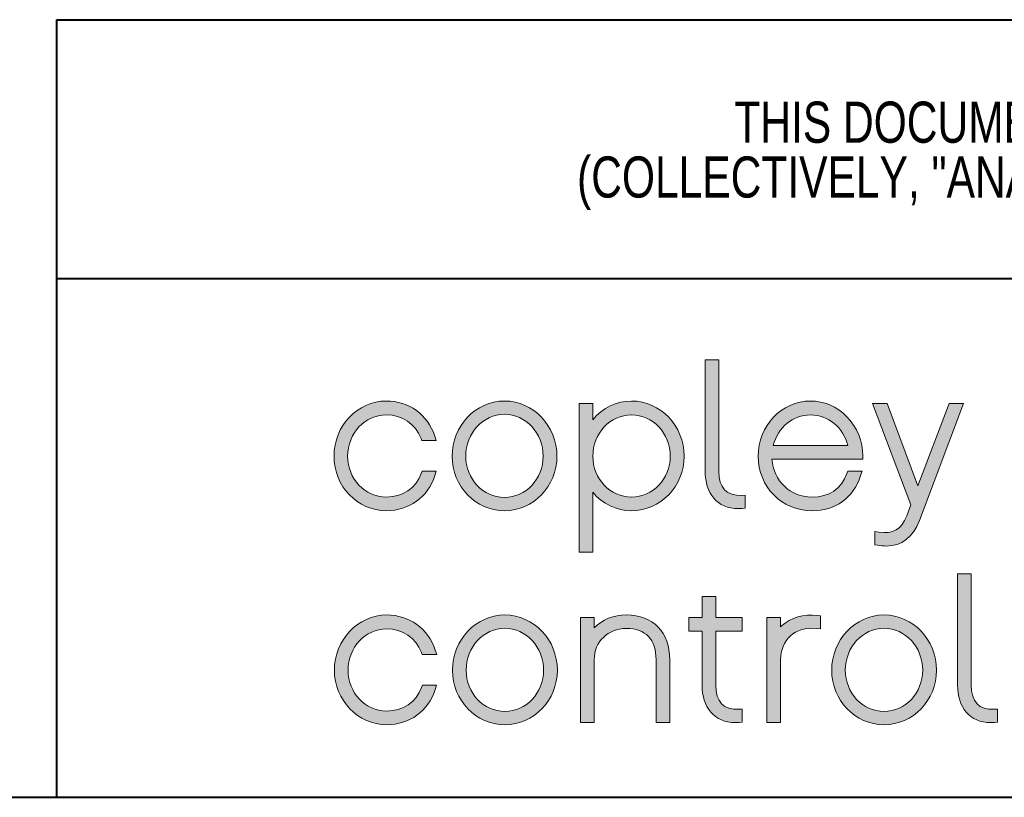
# Model space of a CAD drawing. Header units: inches. Extents: x 0.5 to 21.6, y 0.5 to 16.5.
# Tile 7 of 18: x 13.7 to 15.2, y 0.8 to 2. Entities that reach past the tile are written whole.
import ezdxf

# ---------------------------------------------------------------- set-up
doc = ezdxf.new("R2010")
doc.units = ezdxf.units.IN
doc.header["$MEASUREMENT"] = 0
doc.layers.add('2', color=179, linetype='Continuous')
doc.styles.add('SLDTEXTSTYLE0', font='TXT', dxfattribs={"width": 0.773196})

# ---------------------------------------------------------------- blocks, each defined once
blk = doc.blocks.new('Block2')
at = {"linetype": 'Continuous'}
h = blk.add_hatch(color=7, dxfattribs=at)
edge = h.paths.add_edge_path(flags=0)
edge.add_line((2.1174, 1.1318), (2.1174, 1.1318))
edge.add_spline(control_points=[(2.1174, 1.1318), (2.1243, 1.1318), (2.1315, 1.1321), (2.1388, 1.1328)], knot_values=[9, 9, 9, 9, 10, 10, 10, 10], weights=[1, 1, 1, 1], degree=3, periodic=0)
edge.add_line((2.1388, 1.1328), (2.1544, 1.1342))
edge.add_line((2.1544, 1.1342), (2.1544, 1.2019))
edge.add_line((2.1544, 1.2019), (2.1365, 1.2011))
edge.add_spline(control_points=[(2.1365, 1.2011), (2.0567, 1.1977), (2.0164, 1.2406), (2.0164, 1.3279)], knot_values=[5, 5, 5, 5, 6, 6, 6, 6], weights=[1, 1, 1, 1], degree=3, periodic=0)
edge.add_line((2.0164, 1.3279), (2.0164, 1.9112))
edge.add_line((2.0164, 1.9112), (1.945, 1.9112))
edge.add_line((1.945, 1.9112), (1.945, 1.3279))
edge.add_spline(control_points=[(1.945, 1.3279), (1.945, 1.2701), (1.9604, 1.2213), (1.9896, 1.1868)], knot_values=[1, 1, 1, 1, 2, 2, 2, 2], weights=[1, 1, 1, 1], degree=3, periodic=0)
edge.add_spline(control_points=[(1.9896, 1.1868), (2.0201, 1.1508), (2.0643, 1.1318), (2.1174, 1.1318)], knot_values=[0, 0, 0, 0, 1, 1, 1, 1], weights=[1, 1, 1, 1], degree=3, periodic=0)
h = blk.add_hatch(color=7, dxfattribs=at)
edge = h.paths.add_edge_path(flags=0)
edge.add_spline(control_points=[(0.2743, 1.1207), (0.3941, 1.1207), (0.4916, 1.1912), (0.5286, 1.3046)], knot_values=[13, 13, 13, 13, 14, 14, 14, 14], weights=[1, 1, 1, 1], degree=3, periodic=0)
edge.add_line((0.5286, 1.3046), (0.536, 1.3272))
edge.add_line((0.536, 1.3272), (0.4613, 1.3272))
edge.add_line((0.4613, 1.3272), (0.4571, 1.316))
edge.add_spline(control_points=[(0.4571, 1.316), (0.4282, 1.2384), (0.3598, 1.1922), (0.2743, 1.1922)], knot_values=[9, 9, 9, 9, 10, 10, 10, 10], weights=[1, 1, 1, 1], degree=3, periodic=0)
edge.add_spline(control_points=[(0.2743, 1.1922), (0.1624, 1.1922), (0.0715, 1.2881), (0.0715, 1.406)], knot_values=[8, 8, 8, 8, 9, 9, 9, 9], weights=[1, 1, 1, 1], degree=3, periodic=0)
edge.add_spline(control_points=[(0.0715, 1.406), (0.0715, 1.5255), (0.1624, 1.6227), (0.2743, 1.6227)], knot_values=[7, 7, 7, 7, 8, 8, 8, 8], weights=[1, 1, 1, 1], degree=3, periodic=0)
edge.add_spline(control_points=[(0.2743, 1.6227), (0.3572, 1.6227), (0.4252, 1.5767), (0.4563, 1.4995)], knot_values=[6, 6, 6, 6, 7, 7, 7, 7], weights=[1, 1, 1, 1], degree=3, periodic=0)
edge.add_line((0.4563, 1.4995), (0.4606, 1.4887))
edge.add_line((0.4606, 1.4887), (0.5362, 1.4887))
edge.add_line((0.5362, 1.4887), (0.5286, 1.5114))
edge.add_spline(control_points=[(0.5286, 1.5114), (0.4905, 1.6248), (0.393, 1.6952), (0.2743, 1.6952)], knot_values=[2, 2, 2, 2, 3, 3, 3, 3], weights=[1, 1, 1, 1], degree=3, periodic=0)
edge.add_spline(control_points=[(0.2743, 1.6952), (0.123, 1.6952), (0, 1.5654), (0, 1.406)], knot_values=[1, 1, 1, 1, 2, 2, 2, 2], weights=[1, 1, 1, 1], degree=3, periodic=0)
edge.add_spline(control_points=[(0, 1.406), (0, 1.2487), (0.123, 1.1207), (0.2743, 1.1207)], knot_values=[0, 0, 0, 0, 1, 1, 1, 1], weights=[1, 1, 1, 1], degree=3, periodic=0)
h = blk.add_hatch(color=7, dxfattribs=at)
edge = h.paths.add_edge_path(flags=0)
edge.add_spline(control_points=[(0.8932, 1.6952), (0.742, 1.6952), (0.619, 1.5654), (0.619, 1.406), (0.619, 1.2487), (0.742, 1.1207), (0.8932, 1.1207)], knot_values=[0, 0, 0, 0, 1, 1, 1, 2, 2, 2, 2], weights=[1, 1, 1, 1, 1, 1, 1], degree=3, periodic=0)
edge.add_spline(control_points=[(0.8932, 1.1207), (1.045, 1.1207), (1.1685, 1.2487), (1.1685, 1.406), (1.1685, 1.5654), (1.045, 1.6952), (0.8932, 1.6952)], knot_values=[2, 2, 2, 2, 3, 3, 3, 4, 4, 4, 4], weights=[1, 1, 1, 1, 1, 1, 1], degree=3, periodic=0)
edge = h.paths.add_edge_path(flags=0)
edge.add_spline(control_points=[(0.8932, 1.1902), (0.7814, 1.1902), (0.6904, 1.287), (0.6904, 1.406), (0.6904, 1.5272), (0.7814, 1.6257), (0.8932, 1.6257)], knot_values=[0, 0, 0, 0, 1, 1, 1, 2, 2, 2, 2], weights=[1, 1, 1, 1, 1, 1, 1], degree=3, periodic=0)
edge.add_spline(control_points=[(0.8932, 1.6257), (1.0051, 1.6257), (1.096, 1.5272), (1.096, 1.406), (1.096, 1.287), (1.0051, 1.1902), (0.8932, 1.1902)], knot_values=[2, 2, 2, 2, 3, 3, 3, 4, 4, 4, 4], weights=[1, 1, 1, 1, 1, 1, 1], degree=3, periodic=0)
h = blk.add_hatch(color=7, dxfattribs=at)
edge = h.paths.add_edge_path(flags=0)
edge.add_spline(control_points=[(1.3564, 1.2175), (1.407, 1.1567), (1.4807, 1.1207), (1.5592, 1.1207)], knot_values=[7, 7, 7, 7, 8, 8, 8, 8], weights=[1, 1, 1, 1], degree=3, periodic=0)
edge.add_spline(control_points=[(1.5592, 1.1207), (1.711, 1.1207), (1.8345, 1.2487), (1.8345, 1.406)], knot_values=[6, 6, 6, 6, 7, 7, 7, 7], weights=[1, 1, 1, 1], degree=3, periodic=0)
edge.add_spline(control_points=[(1.8345, 1.406), (1.8345, 1.5654), (1.711, 1.6952), (1.5592, 1.6952)], knot_values=[5, 5, 5, 5, 6, 6, 6, 6], weights=[1, 1, 1, 1], degree=3, periodic=0)
edge.add_spline(control_points=[(1.5592, 1.6952), (1.4808, 1.6952), (1.407, 1.6587), (1.3564, 1.597)], knot_values=[4, 4, 4, 4, 5, 5, 5, 5], weights=[1, 1, 1, 1], degree=3, periodic=0)
edge.add_line((1.3564, 1.597), (1.3564, 1.6822))
edge.add_line((1.3564, 1.6822), (1.285, 1.6822))
edge.add_line((1.285, 1.6822), (1.285, 0.9037))
edge.add_line((1.285, 0.9037), (1.3564, 0.9037))
edge.add_line((1.3564, 0.9037), (1.3564, 1.2175))
edge = h.paths.add_edge_path(flags=0)
edge.add_spline(control_points=[(1.5592, 1.1922), (1.4474, 1.1922), (1.3564, 1.2881), (1.3564, 1.406), (1.3564, 1.5255), (1.4474, 1.6227), (1.5592, 1.6227)], knot_values=[0, 0, 0, 0, 1, 1, 1, 2, 2, 2, 2], weights=[1, 1, 1, 1, 1, 1, 1], degree=3, periodic=0)
edge.add_spline(control_points=[(1.5592, 1.6227), (1.671, 1.6227), (1.762, 1.5255), (1.762, 1.406), (1.762, 1.2881), (1.671, 1.1922), (1.5592, 1.1922)], knot_values=[2, 2, 2, 2, 3, 3, 3, 4, 4, 4, 4], weights=[1, 1, 1, 1, 1, 1, 1], degree=3, periodic=0)
h = blk.add_hatch(color=7, dxfattribs=at)
edge = h.paths.add_edge_path(flags=0)
edge.add_spline(control_points=[(2.5032, 1.1207), (2.6301, 1.1207), (2.7212, 1.186), (2.7596, 1.3046)], knot_values=[11, 11, 11, 11, 12, 12, 12, 12], weights=[1, 1, 1, 1], degree=3, periodic=0)
edge.add_line((2.7596, 1.3046), (2.7669, 1.3272))
edge.add_line((2.7669, 1.3272), (2.6922, 1.3272))
edge.add_line((2.6922, 1.3272), (2.6881, 1.3159))
edge.add_spline(control_points=[(2.6881, 1.3159), (2.6579, 1.2338), (2.5957, 1.1922), (2.5032, 1.1922)], knot_values=[7, 7, 7, 7, 8, 8, 8, 8], weights=[1, 1, 1, 1], degree=3, periodic=0)
edge.add_spline(control_points=[(2.5032, 1.1922), (2.3907, 1.1922), (2.3039, 1.2764), (2.2951, 1.3907)], knot_values=[6, 6, 6, 6, 7, 7, 7, 7], weights=[1, 1, 1, 1], degree=3, periodic=0)
edge.add_line((2.2951, 1.3907), (2.7712, 1.3907))
edge.add_line((2.7712, 1.3907), (2.7714, 1.4077))
edge.add_spline(control_points=[(2.7714, 1.4077), (2.7726, 1.482), (2.7408, 1.5594), (2.6863, 1.6147)], knot_values=[3, 3, 3, 3, 4, 4, 4, 4], weights=[1, 1, 1, 1], degree=3, periodic=0)
edge.add_spline(control_points=[(2.6863, 1.6147), (2.6352, 1.6666), (2.568, 1.6952), (2.4972, 1.6952)], knot_values=[2, 2, 2, 2, 3, 3, 3, 3], weights=[1, 1, 1, 1], degree=3, periodic=0)
edge.add_spline(control_points=[(2.4972, 1.6952), (2.346, 1.6952), (2.223, 1.5654), (2.223, 1.406)], knot_values=[1, 1, 1, 1, 2, 2, 2, 2], weights=[1, 1, 1, 1], degree=3, periodic=0)
edge.add_spline(control_points=[(2.223, 1.406), (2.223, 1.246), (2.3461, 1.1207), (2.5032, 1.1207)], knot_values=[0, 0, 0, 0, 1, 1, 1, 1], weights=[1, 1, 1, 1], degree=3, periodic=0)
edge = h.paths.add_edge_path(flags=0)
edge.add_spline(control_points=[(2.3021, 1.4622), (2.3251, 1.5563), (2.4043, 1.6227), (2.4972, 1.6227)], knot_values=[2, 2, 2, 2, 3, 3, 3, 3], weights=[1, 1, 1, 1], degree=3, periodic=0)
edge.add_spline(control_points=[(2.4972, 1.6227), (2.5897, 1.6227), (2.6693, 1.5563), (2.6931, 1.4622)], knot_values=[1, 1, 1, 1, 2, 2, 2, 2], weights=[1, 1, 1, 1], degree=3, periodic=0)
edge.add_line((2.6931, 1.4622), (2.3021, 1.4622))
h = blk.add_hatch(color=7, dxfattribs=at)
edge = h.paths.add_edge_path(flags=0)
edge.add_spline(control_points=[(2.8933, 0.9357), (2.9749, 0.9357), (3.0354, 0.9817), (3.0683, 1.0689)], knot_values=[12, 12, 12, 12, 13, 13, 13, 13], weights=[1, 1, 1, 1], degree=3, periodic=0)
edge.add_line((3.0683, 1.0689), (3.2991, 1.6822))
edge.add_line((3.2991, 1.6822), (3.2233, 1.6822))
edge.add_line((3.2233, 1.6822), (3.0603, 1.2518))
edge.add_line((3.0603, 1.2518), (2.8991, 1.6822))
edge.add_line((2.8991, 1.6822), (2.8223, 1.6822))
edge.add_line((2.8223, 1.6822), (3.0228, 1.1509))
edge.add_line((3.0228, 1.1509), (3.0011, 1.094))
edge.add_spline(control_points=[(3.0011, 1.094), (2.9743, 1.0224), (2.9311, 0.9974), (2.8547, 1.009)], knot_values=[4, 4, 4, 4, 5, 5, 5, 5], weights=[1, 1, 1, 1], degree=3, periodic=0)
edge.add_line((2.8547, 1.009), (2.8349, 1.0119))
edge.add_line((2.8349, 1.0119), (2.8349, 0.9426))
edge.add_line((2.8349, 0.9426), (2.849, 0.94))
edge.add_spline(control_points=[(2.849, 0.94), (2.8642, 0.9371), (2.8791, 0.9357), (2.8933, 0.9357)], knot_values=[0, 0, 0, 0, 1, 1, 1, 1], weights=[1, 1, 1, 1], degree=3, periodic=0)
h = blk.add_hatch(color=7, dxfattribs=at)
edge = h.paths.add_edge_path(flags=0)
edge.add_spline(control_points=[(3.4404, 0.0111), (3.4473, 0.0111), (3.4545, 0.0114), (3.4618, 0.0121)], knot_values=[9, 9, 9, 9, 10, 10, 10, 10], weights=[1, 1, 1, 1], degree=3, periodic=0)
edge.add_line((3.4618, 0.0121), (3.4774, 0.0135))
edge.add_line((3.4774, 0.0135), (3.4774, 0.0812))
edge.add_line((3.4774, 0.0812), (3.4595, 0.0804))
edge.add_spline(control_points=[(3.4595, 0.0804), (3.38, 0.0769), (3.3394, 0.1198), (3.3394, 0.2072)], knot_values=[5, 5, 5, 5, 6, 6, 6, 6], weights=[1, 1, 1, 1], degree=3, periodic=0)
edge.add_line((3.3394, 0.2072), (3.3394, 0.7905))
edge.add_line((3.3394, 0.7905), (3.268, 0.7905))
edge.add_line((3.268, 0.7905), (3.268, 0.2072))
edge.add_spline(control_points=[(3.268, 0.2072), (3.268, 0.1494), (3.2834, 0.1006), (3.3126, 0.0661)], knot_values=[1, 1, 1, 1, 2, 2, 2, 2], weights=[1, 1, 1, 1], degree=3, periodic=0)
edge.add_spline(control_points=[(3.3126, 0.0661), (3.3431, 0.0301), (3.3873, 0.0111), (3.4404, 0.0111)], knot_values=[0, 0, 0, 0, 1, 1, 1, 1], weights=[1, 1, 1, 1], degree=3, periodic=0)
edge.add_line((3.4404, 0.0111), (3.4404, 0.0111))
h = blk.add_hatch(color=7, dxfattribs=at)
edge = h.paths.add_edge_path(flags=0)
edge.add_spline(control_points=[(2.1024, 0.0111), (2.1094, 0.0111), (2.1166, 0.0114), (2.1238, 0.0121)], knot_values=[17, 17, 17, 17, 18, 18, 18, 18], weights=[1, 1, 1, 1], degree=3, periodic=0)
edge.add_line((2.1238, 0.0121), (2.1395, 0.0135))
edge.add_line((2.1395, 0.0135), (2.1395, 0.0812))
edge.add_line((2.1395, 0.0812), (2.1216, 0.0804))
edge.add_spline(control_points=[(2.1216, 0.0804), (2.0413, 0.0771), (2.0005, 0.1199), (2.0005, 0.2072)], knot_values=[13, 13, 13, 13, 14, 14, 14, 14], weights=[1, 1, 1, 1], degree=3, periodic=0)
edge.add_line((2.0005, 0.2072), (2.0005, 0.49))
edge.add_line((2.0005, 0.49), (2.1395, 0.49))
edge.add_line((2.1395, 0.49), (2.1395, 0.5615))
edge.add_line((2.1395, 0.5615), (2.0005, 0.5615))
edge.add_line((2.0005, 0.5615), (2.0005, 0.6715))
edge.add_line((2.0005, 0.6715), (1.929, 0.6715))
edge.add_line((1.929, 0.6715), (1.929, 0.5615))
edge.add_line((1.929, 0.5615), (1.859, 0.5615))
edge.add_line((1.859, 0.5615), (1.859, 0.49))
edge.add_line((1.859, 0.49), (1.929, 0.49))
edge.add_line((1.929, 0.49), (1.929, 0.2072))
edge.add_spline(control_points=[(1.929, 0.2072), (1.929, 0.1495), (1.9446, 0.1006), (1.9741, 0.0661)], knot_values=[1, 1, 1, 1, 2, 2, 2, 2], weights=[1, 1, 1, 1], degree=3, periodic=0)
edge.add_spline(control_points=[(1.9741, 0.0661), (2.0049, 0.0301), (2.0492, 0.0111), (2.1024, 0.0111)], knot_values=[0, 0, 0, 0, 1, 1, 1, 1], weights=[1, 1, 1, 1], degree=3, periodic=0)
edge.add_line((2.1024, 0.0111), (2.1024, 0.0111))
h = blk.add_hatch(color=7, dxfattribs=at)
edge = h.paths.add_edge_path(flags=0)
edge.add_spline(control_points=[(0.2763, 0), (0.3961, 0), (0.4936, 0.0704), (0.5307, 0.1839)], knot_values=[13, 13, 13, 13, 14, 14, 14, 14], weights=[1, 1, 1, 1], degree=3, periodic=0)
edge.add_line((0.5307, 0.1839), (0.538, 0.2065))
edge.add_line((0.538, 0.2065), (0.4634, 0.2065))
edge.add_line((0.4634, 0.2065), (0.4592, 0.1953))
edge.add_spline(control_points=[(0.4592, 0.1953), (0.4302, 0.1177), (0.3618, 0.0715), (0.2763, 0.0715)], knot_values=[9, 9, 9, 9, 10, 10, 10, 10], weights=[1, 1, 1, 1], degree=3, periodic=0)
edge.add_spline(control_points=[(0.2763, 0.0715), (0.1645, 0.0715), (0.0735, 0.1673), (0.0735, 0.2852)], knot_values=[8, 8, 8, 8, 9, 9, 9, 9], weights=[1, 1, 1, 1], degree=3, periodic=0)
edge.add_spline(control_points=[(0.0735, 0.2852), (0.0735, 0.4048), (0.1645, 0.502), (0.2763, 0.502)], knot_values=[7, 7, 7, 7, 8, 8, 8, 8], weights=[1, 1, 1, 1], degree=3, periodic=0)
edge.add_spline(control_points=[(0.2763, 0.502), (0.3592, 0.502), (0.4273, 0.456), (0.4583, 0.3788)], knot_values=[6, 6, 6, 6, 7, 7, 7, 7], weights=[1, 1, 1, 1], degree=3, periodic=0)
edge.add_line((0.4583, 0.3788), (0.4627, 0.368))
edge.add_line((0.4627, 0.368), (0.5383, 0.368))
edge.add_line((0.5383, 0.368), (0.5306, 0.3907))
edge.add_spline(control_points=[(0.5306, 0.3907), (0.4925, 0.5041), (0.395, 0.5745), (0.2763, 0.5745)], knot_values=[2, 2, 2, 2, 3, 3, 3, 3], weights=[1, 1, 1, 1], degree=3, periodic=0)
edge.add_spline(control_points=[(0.2763, 0.5745), (0.1251, 0.5745), (0.002, 0.4447), (0.002, 0.2852)], knot_values=[1, 1, 1, 1, 2, 2, 2, 2], weights=[1, 1, 1, 1], degree=3, periodic=0)
edge.add_spline(control_points=[(0.002, 0.2852), (0.002, 0.128), (0.1251, 0), (0.2763, 0)], knot_values=[0, 0, 0, 0, 1, 1, 1, 1], weights=[1, 1, 1, 1], degree=3, periodic=0)
h = blk.add_hatch(color=7, dxfattribs=at)
edge = h.paths.add_edge_path(flags=0)
edge.add_spline(control_points=[(0.8953, 0.5745), (0.744, 0.5745), (0.621, 0.4447), (0.621, 0.2852), (0.621, 0.128), (0.744, 0), (0.8953, 0)], knot_values=[0, 0, 0, 0, 1, 1, 1, 2, 2, 2, 2], weights=[1, 1, 1, 1, 1, 1, 1], degree=3, periodic=0)
edge.add_spline(control_points=[(0.8953, 0), (1.047, 0), (1.1705, 0.128), (1.1705, 0.2852), (1.1705, 0.4447), (1.047, 0.5745), (0.8953, 0.5745)], knot_values=[2, 2, 2, 2, 3, 3, 3, 4, 4, 4, 4], weights=[1, 1, 1, 1, 1, 1, 1], degree=3, periodic=0)
edge = h.paths.add_edge_path(flags=0)
edge.add_spline(control_points=[(0.8953, 0.0694), (0.7834, 0.0694), (0.6925, 0.1663), (0.6925, 0.2852), (0.6925, 0.4064), (0.7834, 0.505), (0.8953, 0.505)], knot_values=[0, 0, 0, 0, 1, 1, 1, 2, 2, 2, 2], weights=[1, 1, 1, 1, 1, 1, 1], degree=3, periodic=0)
edge.add_spline(control_points=[(0.8953, 0.505), (1.0071, 0.505), (1.0981, 0.4064), (1.0981, 0.2852), (1.0981, 0.1663), (1.0071, 0.0694), (0.8953, 0.0694)], knot_values=[2, 2, 2, 2, 3, 3, 3, 4, 4, 4, 4], weights=[1, 1, 1, 1, 1, 1, 1], degree=3, periodic=0)
h = blk.add_hatch(color=7, dxfattribs=at)
edge = h.paths.add_edge_path(flags=0)
edge.add_spline(control_points=[(1.7595, 0.3403), (1.7595, 0.4847), (1.6724, 0.5745), (1.5323, 0.5745)], knot_values=[10, 10, 10, 10, 11, 11, 11, 11], weights=[1, 1, 1, 1], degree=3, periodic=0)
edge.add_spline(control_points=[(1.5323, 0.5745), (1.4653, 0.5745), (1.4061, 0.5505), (1.3635, 0.5073)], knot_values=[9, 9, 9, 9, 10, 10, 10, 10], weights=[1, 1, 1, 1], degree=3, periodic=0)
edge.add_line((1.3635, 0.5073), (1.3635, 0.5615))
edge.add_line((1.3635, 0.5615), (1.292, 0.5615))
edge.add_line((1.292, 0.5615), (1.292, 0.012))
edge.add_line((1.292, 0.012), (1.3635, 0.012))
edge.add_line((1.3635, 0.012), (1.3635, 0.3403))
edge.add_spline(control_points=[(1.3635, 0.3403), (1.3635, 0.4336), (1.4356, 0.504), (1.5313, 0.504)], knot_values=[3, 3, 3, 3, 4, 4, 4, 4], weights=[1, 1, 1, 1], degree=3, periodic=0)
edge.add_spline(control_points=[(1.5313, 0.504), (1.6324, 0.504), (1.688, 0.4459), (1.688, 0.3403)], knot_values=[2, 2, 2, 2, 3, 3, 3, 3], weights=[1, 1, 1, 1], degree=3, periodic=0)
edge.add_line((1.688, 0.3403), (1.688, 0.012))
edge.add_line((1.688, 0.012), (1.7595, 0.012))
edge.add_line((1.7595, 0.012), (1.7595, 0.3403))
h = blk.add_hatch(color=7, dxfattribs=at)
edge = h.paths.add_edge_path(flags=0)
edge.add_spline(control_points=[(2.3405, 0.3403), (2.3405, 0.3901), (2.3591, 0.4354), (2.3922, 0.4649)], knot_values=[10, 10, 10, 10, 11, 11, 11, 11], weights=[1, 1, 1, 1], degree=3, periodic=0)
edge.add_spline(control_points=[(2.3922, 0.4649), (2.4232, 0.4949), (2.4733, 0.5092), (2.5307, 0.5041)], knot_values=[9, 9, 9, 9, 10, 10, 10, 10], weights=[1, 1, 1, 1], degree=3, periodic=0)
edge.add_line((2.5307, 0.5041), (2.5495, 0.5024))
edge.add_line((2.5495, 0.5024), (2.5495, 0.5706))
edge.add_line((2.5495, 0.5706), (2.5342, 0.5724))
edge.add_spline(control_points=[(2.5342, 0.5724), (2.4616, 0.5807), (2.3955, 0.5613), (2.3455, 0.5169)], knot_values=[5, 5, 5, 5, 6, 6, 6, 6], weights=[1, 1, 1, 1], degree=3, periodic=0)
edge.add_spline(control_points=[(2.3455, 0.5169), (2.3438, 0.5153), (2.3421, 0.5136), (2.3405, 0.512)], knot_values=[4, 4, 4, 4, 5, 5, 5, 5], weights=[1, 1, 1, 1], degree=3, periodic=0)
edge.add_line((2.3405, 0.512), (2.3405, 0.5615))
edge.add_line((2.3405, 0.5615), (2.268, 0.5615))
edge.add_line((2.268, 0.5615), (2.268, 0.012))
edge.add_line((2.268, 0.012), (2.3405, 0.012))
edge.add_line((2.3405, 0.012), (2.3405, 0.3403))
h = blk.add_hatch(color=7, dxfattribs=at)
edge = h.paths.add_edge_path(flags=0)
edge.add_spline(control_points=[(2.8822, 0.5745), (2.731, 0.5745), (2.608, 0.4447), (2.608, 0.2852), (2.608, 0.128), (2.731, 0), (2.8822, 0)], knot_values=[0, 0, 0, 0, 1, 1, 1, 2, 2, 2, 2], weights=[1, 1, 1, 1, 1, 1, 1], degree=3, periodic=0)
edge.add_spline(control_points=[(2.8822, 0), (3.034, 0), (3.1575, 0.128), (3.1575, 0.2852), (3.1575, 0.4447), (3.034, 0.5745), (2.8822, 0.5745)], knot_values=[2, 2, 2, 2, 3, 3, 3, 4, 4, 4, 4], weights=[1, 1, 1, 1, 1, 1, 1], degree=3, periodic=0)
edge = h.paths.add_edge_path(flags=0)
edge.add_spline(control_points=[(2.8822, 0.0694), (2.7704, 0.0694), (2.6795, 0.1663), (2.6795, 0.2852), (2.6795, 0.4064), (2.7704, 0.505), (2.8822, 0.505)], knot_values=[0, 0, 0, 0, 1, 1, 1, 2, 2, 2, 2], weights=[1, 1, 1, 1, 1, 1, 1], degree=3, periodic=0)
edge.add_spline(control_points=[(2.8822, 0.505), (2.9941, 0.505), (3.085, 0.4064), (3.085, 0.2852), (3.085, 0.1663), (2.9941, 0.0694), (2.8822, 0.0694)], knot_values=[2, 2, 2, 2, 3, 3, 3, 4, 4, 4, 4], weights=[1, 1, 1, 1, 1, 1, 1], degree=3, periodic=0)
at = {"color": 7, "linetype": 'Continuous', "lineweight": 0}
for p, q in [((1.945, 1.3279), (1.945, 1.9112)), ((1.945, 1.9112), (2.0164, 1.9112)), ((2.0164, 1.9112), (2.0164, 1.3279)), ((1.285, 0.9037), (1.285, 1.6822)), ((1.285, 1.6822), (1.3564, 1.6822)), ((1.3564, 1.6822), (1.3564, 1.597)), ((3.0228, 1.1509), (2.8223, 1.6822)), ((2.8223, 1.6822), (2.8991, 1.6822)), ((2.8991, 1.6822), (3.0603, 1.2518)), ((3.0603, 1.2518), (3.2233, 1.6822)), ((3.2991, 1.6822), (3.0683, 1.0689)), ((3.2233, 1.6822), (3.2991, 1.6822)), ((0.4606, 1.4887), (0.4563, 1.4995)), ((0.5286, 1.5114), (0.5362, 1.4887)), ((0.5362, 1.4887), (0.4606, 1.4887)), ((2.3021, 1.4622), (2.6931, 1.4622)), ((2.7714, 1.4077), (2.7712, 1.3907)), ((2.7712, 1.3907), (2.2951, 1.3907)), ((0.4571, 1.316), (0.4613, 1.3272)), ((0.4613, 1.3272), (0.536, 1.3272)), ((0.536, 1.3272), (0.5286, 1.3046)), ((2.6881, 1.3159), (2.6922, 1.3272)), ((2.6922, 1.3272), (2.7669, 1.3272)), ((2.7669, 1.3272), (2.7596, 1.3046)), ((1.3564, 1.2175), (1.3564, 0.9037)), ((2.1365, 1.2011), (2.1544, 1.2019)), ((2.1544, 1.2019), (2.1544, 1.1342)), ((3.0011, 1.094), (3.0228, 1.1509)), ((2.1544, 1.1342), (2.1388, 1.1328)), ((2.8349, 0.9426), (2.8349, 1.0119)), ((2.8349, 1.0119), (2.8547, 1.009)), ((2.849, 0.94), (2.8349, 0.9426)), ((1.3564, 0.9037), (1.285, 0.9037)), ((3.268, 0.2072), (3.268, 0.7905)), ((3.268, 0.7905), (3.3394, 0.7905)), ((3.3394, 0.7905), (3.3394, 0.2072)), ((1.929, 0.5615), (1.929, 0.6715)), ((1.929, 0.6715), (2.0005, 0.6715)), ((2.0005, 0.6715), (2.0005, 0.5615)), ((2.5342, 0.5724), (2.5495, 0.5706)), ((2.5495, 0.5706), (2.5495, 0.5024)), ((1.292, 0.012), (1.292, 0.5615)), ((1.292, 0.5615), (1.3635, 0.5615)), ((1.3635, 0.5615), (1.3635, 0.5073)), ((1.859, 0.49), (1.859, 0.5615)), ((1.859, 0.5615), (1.929, 0.5615)), ((2.0005, 0.5615), (2.1395, 0.5615)), ((2.1395, 0.5615), (2.1395, 0.49)), ((2.268, 0.012), (2.268, 0.5615)), ((2.268, 0.5615), (2.3405, 0.5615)), ((2.3405, 0.5615), (2.3405, 0.512)), ((1.929, 0.49), (1.859, 0.49)), ((1.929, 0.2072), (1.929, 0.49)), ((2.1395, 0.49), (2.0005, 0.49)), ((2.0005, 0.49), (2.0005, 0.2072)), ((2.5495, 0.5024), (2.5307, 0.5041)), ((0.4627, 0.368), (0.4583, 0.3788)), ((0.5383, 0.368), (0.4627, 0.368)), ((0.5306, 0.3907), (0.5383, 0.368)), ((1.3635, 0.3403), (1.3635, 0.012)), ((1.688, 0.012), (1.688, 0.3403)), ((1.7595, 0.3403), (1.7595, 0.012)), ((2.3405, 0.3403), (2.3405, 0.012)), ((0.4592, 0.1953), (0.4634, 0.2065)), ((0.4634, 0.2065), (0.538, 0.2065)), ((0.538, 0.2065), (0.5307, 0.1839)), ((2.1216, 0.0804), (2.1395, 0.0812)), ((2.1395, 0.0812), (2.1395, 0.0135)), ((1.3635, 0.012), (1.292, 0.012)), ((1.7595, 0.012), (1.688, 0.012)), ((2.1024, 0.0111), (2.1024, 0.0111)), ((2.1395, 0.0135), (2.1238, 0.0121)), ((2.3405, 0.012), (2.268, 0.012))]:
    blk.add_line(p, q, dxfattribs=at)
at = {"color": 179, "linetype": 'Continuous', "lineweight": 0}
for p, q in [((3.4595, 0.0804), (3.4774, 0.0812)), ((3.4774, 0.0812), (3.4774, 0.0135)), ((3.4404, 0.0111), (3.4404, 0.0111)), ((3.4774, 0.0135), (3.4618, 0.0121))]:
    blk.add_line(p, q, dxfattribs=at)
at = {"color": 7, "linetype": 'Continuous', "lineweight": 0}
for points, degree in [([(0, 1.406), (0, 1.5654), (0.123, 1.6952), (0.2743, 1.6952)], 3), ([(0.2743, 1.6952), (0.393, 1.6952), (0.4905, 1.6248), (0.5286, 1.5114)], 3), ([(1.3564, 1.597), (1.407, 1.6587), (1.4808, 1.6952), (1.5592, 1.6952)], 3), ([(1.5592, 1.6952), (1.711, 1.6952), (1.8345, 1.5654), (1.8345, 1.406)], 3), ([(2.223, 1.406), (2.223, 1.5654), (2.346, 1.6952), (2.4972, 1.6952)], 3), ([(2.4972, 1.6952), (2.568, 1.6952), (2.6352, 1.6666), (2.6863, 1.6147)], 3), ([(0.2743, 1.6227), (0.1624, 1.6227), (0.0715, 1.5255), (0.0715, 1.406)], 3), ([(0.4563, 1.4995), (0.4252, 1.5767), (0.3572, 1.6227), (0.2743, 1.6227)], 3), ([(2.4972, 1.6227), (2.4043, 1.6227), (2.3251, 1.5563), (2.3021, 1.4622)], 3), ([(2.6931, 1.4622), (2.6693, 1.5563), (2.5897, 1.6227), (2.4972, 1.6227)], 3), ([(2.6863, 1.6147), (2.7408, 1.5594), (2.7726, 1.482), (2.7714, 1.4077)], 3), ([(0.2743, 1.1207), (0.123, 1.1207), (0, 1.2487), (0, 1.406)], 3), ([(0.0715, 1.406), (0.0715, 1.2881), (0.1624, 1.1922), (0.2743, 1.1922)], 3), ([(1.8345, 1.406), (1.8345, 1.2487), (1.711, 1.1207), (1.5592, 1.1207)], 3), ([(2.5032, 1.1207), (2.3461, 1.1207), (2.223, 1.246), (2.223, 1.406)], 3), ([(2.2951, 1.3907), (2.3039, 1.2764), (2.3907, 1.1922), (2.5032, 1.1922)], 3), ([(0.2743, 1.1922), (0.3598, 1.1922), (0.4282, 1.2384), (0.4571, 1.316)], 3), ([(0.5286, 1.3046), (0.4916, 1.1912), (0.3941, 1.1207), (0.2743, 1.1207)], 3), ([(1.9896, 1.1868), (1.9604, 1.2213), (1.945, 1.2701), (1.945, 1.3279)], 3), ([(2.0164, 1.3279), (2.0164, 1.2406), (2.0567, 1.1977), (2.1365, 1.2011)], 3), ([(2.5032, 1.1922), (2.5957, 1.1922), (2.6579, 1.2338), (2.6881, 1.3159)], 3), ([(2.7596, 1.3046), (2.7212, 1.186), (2.6301, 1.1207), (2.5032, 1.1207)], 3), ([(1.5592, 1.1207), (1.4807, 1.1207), (1.407, 1.1567), (1.3564, 1.2175)], 3), ([(2.1174, 1.1318), (2.0643, 1.1318), (2.0201, 1.1508), (1.9896, 1.1868)], 3), ([(2.1388, 1.1328), (2.1315, 1.1321), (2.1243, 1.1318), (2.1174, 1.1318)], 3), ([(2.1174, 1.1318), (2.1174, 1.1318), (2.1174, 1.1318)], 2), ([(2.8547, 1.009), (2.9311, 0.9974), (2.9743, 1.0224), (3.0011, 1.094)], 3), ([(3.0683, 1.0689), (3.0354, 0.9817), (2.9749, 0.9357), (2.8933, 0.9357)], 3), ([(2.8933, 0.9357), (2.8791, 0.9357), (2.8642, 0.9371), (2.849, 0.94)], 3), ([(0.002, 0.2852), (0.002, 0.4447), (0.1251, 0.5745), (0.2763, 0.5745)], 3), ([(0.2763, 0.5745), (0.395, 0.5745), (0.4925, 0.5041), (0.5306, 0.3907)], 3), ([(1.3635, 0.5073), (1.4061, 0.5505), (1.4653, 0.5745), (1.5323, 0.5745)], 3), ([(1.5323, 0.5745), (1.6724, 0.5745), (1.7595, 0.4847), (1.7595, 0.3403)], 3), ([(2.3455, 0.5169), (2.3955, 0.5613), (2.4616, 0.5807), (2.5342, 0.5724)], 3), ([(2.3405, 0.512), (2.3421, 0.5136), (2.3438, 0.5153), (2.3455, 0.5169)], 3), ([(0.2763, 0.502), (0.1645, 0.502), (0.0735, 0.4048), (0.0735, 0.2852)], 3), ([(0.4583, 0.3788), (0.4273, 0.456), (0.3592, 0.502), (0.2763, 0.502)], 3), ([(1.5313, 0.504), (1.4356, 0.504), (1.3635, 0.4336), (1.3635, 0.3403)], 3), ([(1.688, 0.3403), (1.688, 0.4459), (1.6324, 0.504), (1.5313, 0.504)], 3), ([(2.3922, 0.4649), (2.3591, 0.4354), (2.3405, 0.3901), (2.3405, 0.3403)], 3), ([(2.5307, 0.5041), (2.4733, 0.5092), (2.4232, 0.4949), (2.3922, 0.4649)], 3), ([(0.2763, 0), (0.1251, 0), (0.002, 0.128), (0.002, 0.2852)], 3), ([(0.0735, 0.2852), (0.0735, 0.1673), (0.1645, 0.0715), (0.2763, 0.0715)], 3), ([(1.9741, 0.0661), (1.9446, 0.1006), (1.929, 0.1495), (1.929, 0.2072)], 3), ([(2.0005, 0.2072), (2.0005, 0.1199), (2.0413, 0.0771), (2.1216, 0.0804)], 3), ([(3.3126, 0.0661), (3.2834, 0.1006), (3.268, 0.1494), (3.268, 0.2072)], 3), ([(0.2763, 0.0715), (0.3618, 0.0715), (0.4302, 0.1177), (0.4592, 0.1953)], 3), ([(0.5307, 0.1839), (0.4936, 0.0704), (0.3961, 0), (0.2763, 0)], 3), ([(2.1024, 0.0111), (2.0492, 0.0111), (2.0049, 0.0301), (1.9741, 0.0661)], 3), ([(2.1238, 0.0121), (2.1166, 0.0114), (2.1094, 0.0111), (2.1024, 0.0111)], 3)]:
    blk.add_open_spline(points, degree=degree, dxfattribs=at)
for points, knots in [([(0.8932, 1.1207), (0.742, 1.1207), (0.619, 1.2487), (0.619, 1.406), (0.619, 1.5654), (0.742, 1.6952), (0.8932, 1.6952)], [0, 0, 0, 0, 1, 1, 1, 2, 2, 2, 2]), ([(0.8932, 1.6952), (1.045, 1.6952), (1.1685, 1.5654), (1.1685, 1.406), (1.1685, 1.2487), (1.045, 1.1207), (0.8932, 1.1207)], [2, 2, 2, 2, 3, 3, 3, 4, 4, 4, 4]), ([(0.8932, 1.6257), (0.7814, 1.6257), (0.6904, 1.5272), (0.6904, 1.406), (0.6904, 1.287), (0.7814, 1.1902), (0.8932, 1.1902)], [0, 0, 0, 0, 1, 1, 1, 2, 2, 2, 2]), ([(0.8932, 1.1902), (1.0051, 1.1902), (1.096, 1.287), (1.096, 1.406), (1.096, 1.5272), (1.0051, 1.6257), (0.8932, 1.6257)], [2, 2, 2, 2, 3, 3, 3, 4, 4, 4, 4]), ([(1.5592, 1.6227), (1.4474, 1.6227), (1.3564, 1.5255), (1.3564, 1.406), (1.3564, 1.2881), (1.4474, 1.1922), (1.5592, 1.1922)], [0, 0, 0, 0, 1, 1, 1, 2, 2, 2, 2]), ([(1.5592, 1.1922), (1.671, 1.1922), (1.762, 1.2881), (1.762, 1.406), (1.762, 1.5255), (1.671, 1.6227), (1.5592, 1.6227)], [2, 2, 2, 2, 3, 3, 3, 4, 4, 4, 4]), ([(0.8953, 0), (0.744, 0), (0.621, 0.128), (0.621, 0.2852), (0.621, 0.4447), (0.744, 0.5745), (0.8953, 0.5745)], [0, 0, 0, 0, 1, 1, 1, 2, 2, 2, 2]), ([(0.8953, 0.5745), (1.047, 0.5745), (1.1705, 0.4447), (1.1705, 0.2852), (1.1705, 0.128), (1.047, 0), (0.8953, 0)], [2, 2, 2, 2, 3, 3, 3, 4, 4, 4, 4]), ([(2.8822, 0), (2.731, 0), (2.608, 0.128), (2.608, 0.2852), (2.608, 0.4447), (2.731, 0.5745), (2.8822, 0.5745)], [0, 0, 0, 0, 1, 1, 1, 2, 2, 2, 2]), ([(2.8822, 0.5745), (3.034, 0.5745), (3.1575, 0.4447), (3.1575, 0.2852), (3.1575, 0.128), (3.034, 0), (2.8822, 0)], [2, 2, 2, 2, 3, 3, 3, 4, 4, 4, 4]), ([(0.8953, 0.505), (0.7834, 0.505), (0.6925, 0.4064), (0.6925, 0.2852), (0.6925, 0.1663), (0.7834, 0.0694), (0.8953, 0.0694)], [0, 0, 0, 0, 1, 1, 1, 2, 2, 2, 2]), ([(0.8953, 0.0694), (1.0071, 0.0694), (1.0981, 0.1663), (1.0981, 0.2852), (1.0981, 0.4064), (1.0071, 0.505), (0.8953, 0.505)], [2, 2, 2, 2, 3, 3, 3, 4, 4, 4, 4]), ([(2.8822, 0.505), (2.7704, 0.505), (2.6795, 0.4064), (2.6795, 0.2852), (2.6795, 0.1663), (2.7704, 0.0694), (2.8822, 0.0694)], [0, 0, 0, 0, 1, 1, 1, 2, 2, 2, 2]), ([(2.8822, 0.0694), (2.9941, 0.0694), (3.085, 0.1663), (3.085, 0.2852), (3.085, 0.4064), (2.9941, 0.505), (2.8822, 0.505)], [2, 2, 2, 2, 3, 3, 3, 4, 4, 4, 4])]:
    blk.add_open_spline(points, degree=3, knots=knots, dxfattribs=at)
at = {"color": 179, "linetype": 'Continuous', "lineweight": 0}
for points in [[(3.3394, 0.2072), (3.3394, 0.1198), (3.38, 0.0769), (3.4595, 0.0804)], [(3.4404, 0.0111), (3.3873, 0.0111), (3.3431, 0.0301), (3.3126, 0.0661)], [(3.4618, 0.0121), (3.4545, 0.0114), (3.4473, 0.0111), (3.4404, 0.0111)]]:
    blk.add_open_spline(points, degree=3, dxfattribs=at)
blk = doc.blocks.new('SW_NOTE_0')
at = {"layer": '2', "color": 0, "char_height": 0.0625, "attachment_point": 2, "style": 'SLDTEXTSTYLE0'}
for s, insert in [('THIS DOCUMENT AND THE INFORMATION CONTAINED IN IT ARE THE CONFIDENTIAL, PROPRIETARY PROPERTY OF ANALOGIC CORPORATION AND ITS AFFILIATES', (1.1365, -0.0028)), ('(COLLECTIVELY, "ANALOGIC"). THIS INFORMATION MAY NOT BE COPIED, DISCLOSED TO ANY THIRD PARTIES, OR USED TO MAKE PRODUCTS OR COMPONENTS FOR ANY PARTY', (1.1306, -0.0861)), ('OTHER THAN ANALOGIC WITHOUT THE PRIOR WRITTEN CONSENT OF AN  AUTHORIZED REPRESENTATIVE OF ANALOGIC.', (1.1648, -0.1694))]:
    blk.add_mtext(s, dxfattribs=dict(at, insert=insert))

msp = doc.modelspace()

# ---------------------------------------------------------------- linework, layer by layer
at = {"layer": '2', "lineweight": 40}
for p, q in [((13.7947, 1.9561), (13.7947, 0.775)), ((13.7947, 1.9561), (21.275, 1.9561)), ((16.1569, 1.5624), (13.7947, 1.5624))]:
    msp.add_line(p, q, dxfattribs=at)
at = {"layer": '2', "color": 7, "linetype": 'Continuous', "lineweight": 40}
msp.add_line((0.775, 0.775), (21.275, 0.775), dxfattribs=at)

# ---------------------------------------------------------------- block references
at = {"color": 7, "linetype": 'Continuous', "xscale": 0.29, "yscale": 0.29, "zscale": 0.29}
msp.add_blockref('Block2', (14.2162, 0.8853), dxfattribs=at)
at = {"layer": '2'}
msp.add_blockref('SW_NOTE_0', (16.2588, 1.8345), dxfattribs=at)

doc.saveas('drawing.dxf')
